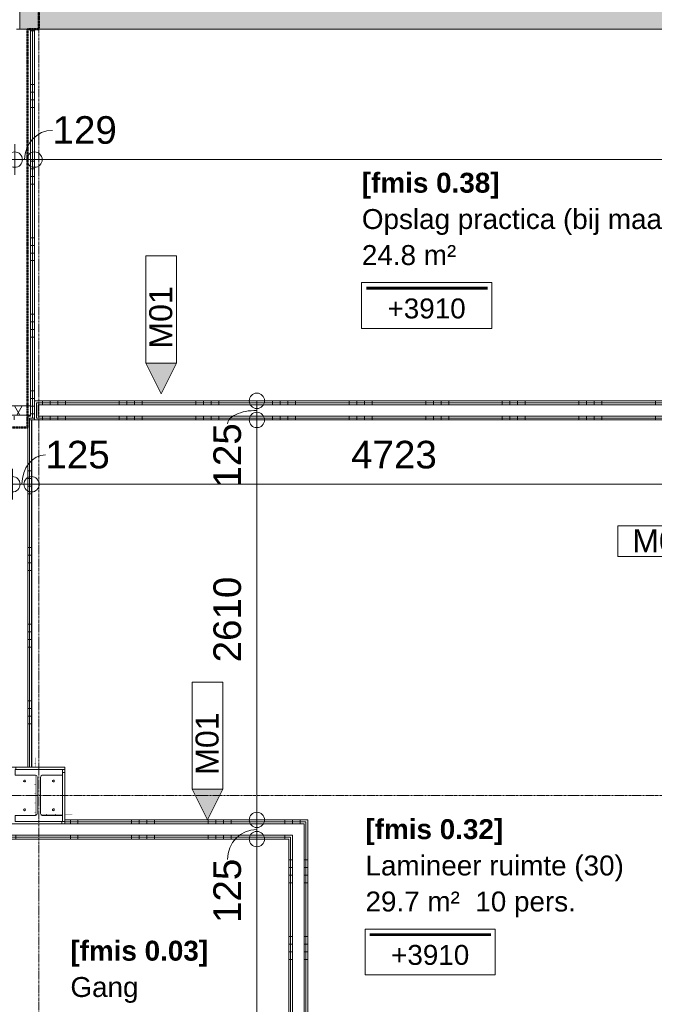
# Model space of a CAD drawing. Header units: millimetres. Extents: x 522 to 75900, y -25803 to 58941.
# Tile 56 of 134: x 31475 to 35615, y 26637 to 33062. Entities that reach past the tile are written whole.
import ezdxf

# ---------------------------------------------------------------- set-up
doc = ezdxf.new("R2010")
doc.units = ezdxf.units.MM
for name, pattern in [('BE_Brand', [10, 5, -2, 1, -2]), ('Dot', [4.7625, 0, -4.7625]), ('Dot 2mm', [2, 0, -2]), ('Grid Line', [22.225, 12.7, -3.175, 3.175, -3.175])]:
    doc.linetypes.add(name, pattern=pattern)
for name, color, linetype, lineweight in [('00_Algemeen', 7, 'Dot', 9), ('00_Algemeen-100', 7, 'Continuous', 9), ('22_Metselwerk', 7, 'Continuous', 9), ('25_Metaalconstructiewerk', 7, 'Continuous', 9), ('42_Dekvloeren en vloersystemen', 7, 'Continuous', 9)]:
    doc.layers.add(name, color=color, linetype=linetype, lineweight=lineweight)
doc.styles.add('Arial', font='arial.ttf', dxfattribs={"height": 180})
doc.styles.add('Arial_1', font='arial.ttf', dxfattribs={"height": 130})
doc.styles.add('Arial_3', font='arial.ttf', dxfattribs={"height": 150})
doc.styles.add('Arial_B', font='arialbd.ttf', dxfattribs={"height": 130})
doc.dimstyles.new('1_8mm_continuous_mm_zwart', dxfattribs={"dimscale": 304.8, "dimtxt": 183.646692, "dimasz": 0.328084, "dimexe": 0.328084, "dimexo": 0.0625, "dimgap": 0.164042, "dimtad": 1, "dimdec": 0, "dimzin": 0, "dimdsep": 46, "dimtxsty": 'Arial', "dimblk1": 'DOTBLANK', "dimblk2": 'DOTBLANK', "dimsah": 1, "dimcen": 0.09, "dimdle": 0.328084, "dimazin": 0, "dimtfac": 1, "dimtdec": 4, "dimtix": 1, "dimtmove": 0, "dimatfit": 3, "dimfxl": 0.328084, "dimfxlon": 1, "dimtvp": 1, "dimtolj": 1, "dimtzin": 0, "dimarcsym": 2})
doc.dimstyles.new('1_8mm_continuous_mm_zwart_2', dxfattribs={"dimscale": 304.8, "dimtxt": 183.646692, "dimasz": 0.328084, "dimexe": 0.328084, "dimexo": 0.0625, "dimgap": 0.164042, "dimtad": 1, "dimdec": 0, "dimzin": 0, "dimdsep": 46, "dimtxsty": 'Arial', "dimblk1": 'DOTBLANK', "dimblk2": 'DOTBLANK', "dimsah": 1, "dimcen": 0.09, "dimdle": 0.328084, "dimazin": 0, "dimtfac": 1, "dimtdec": 4, "dimtix": 1, "dimtmove": 1, "dimatfit": 3, "dimfxl": 0.328084, "dimfxlon": 1, "dimtvp": 1, "dimtolj": 1, "dimtzin": 0, "dimarcsym": 2})
pattern_1 = [(1e-13, (31427.5, 29117.5), (-9e-13, 500), []), (1e-13, (31427.5, 29067.5), (-9e-13, 500), []), (1e-13, (31427.5, 29017.5), (-9e-13, 500), []), (1e-13, (31427.5, 28967.5), (-9e-13, 500), [])]
pattern_2 = [(270, (32355, 27840), (500, 3e-14), []), (270, (32305, 27840), (500, 3e-14), []), (270, (32255, 27840), (500, 3e-14), []), (270, (32205, 27840), (500, 3e-14), [])]
pattern_3 = [(180, (33355, 24928.75), (4e-13, -500), []), (180, (33355, 24978.75), (4e-13, -500), []), (180, (33355, 25028.75), (4e-13, -500), []), (180, (33355, 25078.75), (4e-13, -500), [])]
pattern_4 = [(90, (29338.25, 30449.96), (-500, 2e-11), []), (90, (29388.25, 30449.96), (-500, 2e-11), []), (90, (29438.25, 30449.96), (-500, 2e-11), []), (90, (29488.25, 30449.96), (-500, 2e-11), [])]
pattern_5 = [(180, (31571.5, 31989.5), (4e-13, -500), []), (180, (31571.5, 32039.5), (4e-13, -500), []), (180, (31571.5, 32089.5), (4e-13, -500), []), (180, (31571.5, 32139.5), (4e-13, -500), [])]
pattern_6 = [(90, (31800, 27715), (-500, 3e-14), []), (90, (31850, 27715), (-500, 3e-14), []), (90, (31900, 27715), (-500, 3e-14), []), (90, (31950, 27715), (-500, 3e-14), [])]
pattern_7 = [(90, (34123.25, 30449.96), (-500, 2e-11), []), (90, (34173.25, 30449.96), (-500, 2e-11), []), (90, (34223.25, 30449.96), (-500, 2e-11), []), (90, (34273.25, 30449.96), (-500, 2e-11), [])]

# ---------------------------------------------------------------- blocks, each defined once
blk = doc.blocks.new('28_SCO_TLB_IN_steel S355_HEM - HE300M-V20-100 - Plattegrond - Begane grond')
at = {"layer": '25_Metaalconstructiewerk', "lineweight": 13}
for p, q in [((155, 170), (-155, 170)), ((-155, 170), (-155, 131)), ((-155, 131), (-22.5, 131)), ((22.5, 131), (155, 131)), ((155, 131), (155, 170)), ((-10.5, 119), (-10.5, -119)), ((10.5, -119), (10.5, 119)), ((-22.5, -131), (-155, -131)), ((-155, -131), (-155, -170)), ((-155, -170), (155, -170)), ((155, -131), (22.5, -131)), ((155, -170), (155, -131))]:
    blk.add_line(p, q, dxfattribs=at)
for centre, start, end in [((-22.5, 119), 0, 90), ((22.5, 119), 90, 180), ((-22.5, -119), 270, 0), ((22.5, -119), 180, 270)]:
    blk.add_arc(centre, 12, start, end, dxfattribs=at)
blk = doc.blocks.new('28_ARC_staal - bevestiging - voetplaat 4 ankers lxbxt_f - 500x500x20 stelruimte 20 200-200 inboordiepte 500-3222366-100 - Plattegrond - Begane grond')
at = {"layer": '25_Metaalconstructiewerk', "lineweight": 13}
for centre, start, end in [((-93.9, 93.9), 0, 180), ((-93.9, 93.9), 180, 360), ((93.9, 93.9), 0, 180), ((93.9, 93.9), 180, 360), ((-93.9, -93.9), 0, 180), ((-93.9, -93.9), 180, 360), ((93.9, -93.9), 0, 180), ((93.9, -93.9), 180, 360)]:
    blk.add_arc(centre, 6, start, end, dxfattribs=at)
blk = doc.blocks.new('FRA_R12_AWT_CON_Betonwerk_R20_rvt-1-100 - Plattegrond - Begane grond')
at = {"layer": '22_Metselwerk', "true_color": 0xc0c0c0}
for points in [[(31475, 33000), (31725, 33000), (31725, 43675), (31475, 43675), (31475, 33187)], [(40445, 33000), (40445, 33250), (34147.5, 33249), (34147, 33248.1), (34145.8, 33250), (34087.5, 33249), (34087, 33248.1), (34085.8, 33250), (31725, 33250), (31725, 33000), (39768, 33000)]]:
    blk.add_hatch(color=9, dxfattribs=at).paths.add_polyline_path(points, flags=0)
at = {"layer": '22_Metselwerk', "lineweight": 13}
for p, q in [((31475, 43675), (31475, 33000)), ((31475, 33000), (31725, 33000)), ((31725, 33000), (40445, 33000))]:
    blk.add_line(p, q, dxfattribs=at)
at = {"lineweight": 13}
blk.add_blockref('28_SCO_TLB_IN_steel S355_HEM - HE300M-V20-100 - Plattegrond - Begane grond', (31600, 28000), dxfattribs=at)
at = {"lineweight": 13, "rotation": 89.99999999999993}
blk.add_blockref('28_ARC_staal - bevestiging - voetplaat 4 ankers lxbxt_f - 500x500x20 stelruimte 20 200-200 inboordiepte 500-3222366-100 - Plattegrond - Begane grond', (31600, 28000), dxfattribs=at)
blk = doc.blocks.new('00_TAG_ROOM_roomtag2 - 5_ volledig met plafondhoogte-11202087-100 - Plattegrond - Begane grond')
at = {"layer": '00_Algemeen', "linetype": 'Continuous'}
for p, q in [((0, -5.7), (0, -2.7)), ((0, -2.7), (8.5, -2.7)), ((0.322, -3.01), (8.215, -3.01)), ((0.322, -3.033), (8.215, -3.033)), ((0.322, -3.061), (8.215, -3.061)), ((0.322, -3.095), (8.215, -3.095)), ((0.322, -3.123), (8.215, -3.123)), ((8.5, -2.7), (8.5, -5.7)), ((8.5, -5.7), (0, -5.7))]:
    blk.add_line(p, q, dxfattribs=at)
blk = doc.blocks.new('00_TAG-WA_wall tag_BAR - Type Mark_7x2-7455557-100 - Plattegrond - Begane grond')
at = {"layer": '00_Algemeen', "linetype": 'Continuous'}
blk.add_hatch(color=256, dxfattribs=at).paths.add_polyline_path([(0, -2), (-1, 0), (1, 0)], flags=0)
for p, q in [((-1, 7), (-1, 0)), ((1, 7), (-1, 7)), ((1, 0), (1, 7)), ((-1, 0), (1, 0)), ((1, 0), (-1, 0)), ((-1, 0), (0, -2)), ((0, -2), (1, 0))]:
    blk.add_line(p, q, dxfattribs=at)
blk = doc.blocks.new('00_TAG-WA_wall tag_BAR - Type Mark_7x2_rotate-7455555-100 - Plattegrond - Begane grond')
at = {"layer": '00_Algemeen', "linetype": 'Continuous'}
blk.add_hatch(color=256, dxfattribs=at).paths.add_polyline_path([(0, 9), (1, 7), (-1, 7)], flags=0)
for p, q in [((0, 9), (-1, 7)), ((1, 7), (0, 9)), ((-1, 7), (1, 7)), ((-1, 7), (-1, 0)), ((1, 7), (-1, 7)), ((1, 0), (1, 7)), ((-1, 0), (1, 0))]:
    blk.add_line(p, q, dxfattribs=at)
blk = doc.blocks.new('DIMBLOCK134-100 - Plattegrond - Begane grond')
at = {"layer": '00_Algemeen-100', "transparency": 16777216}
for p, q in [((25190, 32249.1), (25190, 32049.1)), ((25190, 32149.1), (25190, 32249.1)), ((31442.5, 32249.1), (31442.5, 32049.1)), ((31442.5, 32149.1), (31442.5, 32249.1)), ((25190, 32149.1), (31442.5, 32149.1))]:
    blk.add_line(p, q, dxfattribs=at)
for centre in [(25190, 32149.1), (31442.5, 32149.1)]:
    blk.add_circle(centre, 50, dxfattribs=at)
at = {"layer": '00_Algemeen-100', "color": 0, "transparency": 16777216, "insert": (28039.4, 32432.8), "char_height": 180, "width": 664.518, "attachment_point": 1, "line_spacing_factor": 0.941778, "style": 'Arial'}
blk.add_mtext('6253', dxfattribs=at)
blk = doc.blocks.new('_DotBlank')
at = {"color": 0, "linetype": 'ByBlock', "lineweight": -2}
blk.add_line((-0.5, 0), (-1, 0), dxfattribs=at)
blk.add_circle((0, 0), 0.5, dxfattribs=at)
blk = doc.blocks.new('DIMBLOCK135-100 - Plattegrond - Begane grond')
at = {"layer": '00_Algemeen-100', "transparency": 16777216}
for p, q in [((31442.5, 32249.1), (31442.5, 32049.1)), ((31442.5, 32149.1), (31442.5, 32249.1)), ((31571.5, 32249.1), (31571.5, 32049.1)), ((31571.5, 32149.1), (31571.5, 32249.1)), ((31442.5, 32149.1), (31571.5, 32149.1))]:
    blk.add_line(p, q, dxfattribs=at)
for centre in [(31442.5, 32149.1), (31571.5, 32149.1)]:
    blk.add_circle(centre, 50, dxfattribs=at)
blk.add_ellipse((31689.2, 32149.1), major_axis=(0, 191.3), ratio=0.952514, start_param=0, end_param=1.570796, dxfattribs=at)
at = {"layer": '00_Algemeen-100', "color": 0, "transparency": 16777216, "insert": (31689.2, 32432.8), "char_height": 180, "width": 498.389, "attachment_point": 1, "line_spacing_factor": 0.941778, "style": 'Arial'}
blk.add_mtext('129', dxfattribs=at)
blk = doc.blocks.new('DIMBLOCK136-100 - Plattegrond - Begane grond')
at = {"layer": '00_Algemeen-100', "transparency": 16777216}
for p, q in [((31571.5, 32249.1), (31571.5, 32049.1)), ((31571.5, 32149.1), (31571.5, 32249.1)), ((41782.5, 32249.1), (41782.5, 32049.1)), ((41782.5, 32149.1), (41782.5, 32249.1)), ((31571.5, 32149.1), (41782.5, 32149.1))]:
    blk.add_line(p, q, dxfattribs=at)
for centre in [(31571.5, 32149.1), (41782.5, 32149.1)]:
    blk.add_circle(centre, 50, dxfattribs=at)
at = {"layer": '00_Algemeen-100', "color": 0, "transparency": 16777216, "insert": (36330.9, 32432.8), "char_height": 180, "width": 830.648, "attachment_point": 1, "line_spacing_factor": 0.941778, "style": 'Arial'}
blk.add_mtext('10211', dxfattribs=at)
blk = doc.blocks.new('DIMBLOCK158-100 - Plattegrond - Begane grond')
at = {"layer": '00_Algemeen-100', "transparency": 16777216}
for p, q in [((29125, 30130.4), (29125, 29930.4)), ((29125, 30030.4), (29125, 30130.4)), ((31427.5, 30130.4), (31427.5, 29930.4)), ((31427.5, 30030.4), (31427.5, 30130.4)), ((29125, 30030.4), (31427.5, 30030.4))]:
    blk.add_line(p, q, dxfattribs=at)
for centre in [(29125, 30030.4), (31427.5, 30030.4)]:
    blk.add_circle(centre, 50, dxfattribs=at)
at = {"layer": '00_Algemeen-100', "color": 0, "transparency": 16777216, "insert": (29999.4, 30314.1), "char_height": 180, "width": 664.518, "attachment_point": 1, "line_spacing_factor": 0.941778, "style": 'Arial'}
blk.add_mtext('2303', dxfattribs=at)
blk = doc.blocks.new('DIMBLOCK159-100 - Plattegrond - Begane grond')
at = {"layer": '00_Algemeen-100', "transparency": 16777216}
for p, q in [((31427.5, 30130.4), (31427.5, 29930.4)), ((31427.5, 30030.4), (31427.5, 30130.4)), ((31552.5, 30130.4), (31552.5, 29930.4)), ((31552.5, 30030.4), (31552.5, 30130.4)), ((31427.5, 30030.4), (31552.5, 30030.4))]:
    blk.add_line(p, q, dxfattribs=at)
for centre in [(31427.5, 30030.4), (31552.5, 30030.4)]:
    blk.add_circle(centre, 50, dxfattribs=at)
blk.add_ellipse((31643, 30030.4), major_axis=(0, 191.3), ratio=0.799983, start_param=0, end_param=1.570796, dxfattribs=at)
at = {"layer": '00_Algemeen-100', "color": 0, "transparency": 16777216, "insert": (31643, 30314.1), "char_height": 180, "width": 498.389, "attachment_point": 1, "line_spacing_factor": 0.941778, "style": 'Arial'}
blk.add_mtext('125', dxfattribs=at)
blk = doc.blocks.new('DIMBLOCK160-100 - Plattegrond - Begane grond')
at = {"layer": '00_Algemeen-100', "transparency": 16777216}
for p, q in [((31552.5, 30130.4), (31552.5, 29930.4)), ((31552.5, 30030.4), (31552.5, 30130.4)), ((36275, 30130.4), (36275, 29930.4)), ((36275, 30030.4), (36275, 30130.4)), ((31552.5, 30030.4), (36275, 30030.4))]:
    blk.add_line(p, q, dxfattribs=at)
for centre in [(31552.5, 30030.4), (36275, 30030.4)]:
    blk.add_circle(centre, 50, dxfattribs=at)
at = {"layer": '00_Algemeen-100', "color": 0, "transparency": 16777216, "insert": (33636.9, 30314.1), "char_height": 180, "width": 664.518, "attachment_point": 1, "line_spacing_factor": 0.941778, "style": 'Arial'}
blk.add_mtext('4723', dxfattribs=at)
blk = doc.blocks.new('DIMBLOCK173-100 - Plattegrond - Begane grond')
at = {"layer": '00_Algemeen-100', "transparency": 16777216}
for p, q in [((32922.2, 27715), (33122.2, 27715)), ((33022.2, 27715), (32922.2, 27715)), ((33022.2, 21867.5), (33022.2, 27715)), ((32922.2, 21867.5), (33122.2, 21867.5)), ((33022.2, 21867.5), (32922.2, 21867.5))]:
    blk.add_line(p, q, dxfattribs=at)
for centre in [(33022.2, 27715), (33022.2, 21867.5)]:
    blk.add_circle(centre, 50, dxfattribs=at)
at = {"layer": '00_Algemeen-100', "color": 0, "transparency": 16777216, "insert": (32738.5, 24514.4), "char_height": 180, "width": 664.518, "attachment_point": 1, "rotation": 90, "line_spacing_factor": 0.941778, "style": 'Arial'}
blk.add_mtext('5848', dxfattribs=at)
blk = doc.blocks.new('DIMBLOCK174-100 - Plattegrond - Begane grond')
at = {"layer": '00_Algemeen-100', "transparency": 16777216}
for p, q in [((32922.2, 27840), (33122.2, 27840)), ((33022.2, 27840), (32922.2, 27840)), ((33022.2, 27715), (33022.2, 27840)), ((32922.2, 27715), (33122.2, 27715)), ((33022.2, 27715), (32922.2, 27715))]:
    blk.add_line(p, q, dxfattribs=at)
for centre in [(33022.2, 27840), (33022.2, 27715)]:
    blk.add_circle(centre, 50, dxfattribs=at)
blk.add_ellipse((33022.2, 27582.5), major_axis=(0, 195), ratio=0.980713, start_param=0, end_param=1.570796, dxfattribs=at)
at = {"layer": '00_Algemeen-100', "color": 0, "transparency": 16777216, "insert": (32738.5, 27167.1), "char_height": 180, "width": 498.389, "attachment_point": 1, "rotation": 90, "line_spacing_factor": 0.941778, "style": 'Arial'}
blk.add_mtext('125', dxfattribs=at)
blk = doc.blocks.new('DIMBLOCK175-100 - Plattegrond - Begane grond')
at = {"layer": '00_Algemeen-100', "transparency": 16777216}
for p, q in [((32922.2, 30450), (33122.2, 30450)), ((33022.2, 30450), (32922.2, 30450)), ((33022.2, 27840), (33022.2, 30450)), ((32922.2, 27840), (33122.2, 27840)), ((33022.2, 27840), (32922.2, 27840))]:
    blk.add_line(p, q, dxfattribs=at)
for centre in [(33022.2, 30450), (33022.2, 27840)]:
    blk.add_circle(centre, 50, dxfattribs=at)
at = {"layer": '00_Algemeen-100', "color": 0, "transparency": 16777216, "insert": (32738.5, 28868.1), "char_height": 180, "width": 664.518, "attachment_point": 1, "rotation": 90, "line_spacing_factor": 0.941778, "style": 'Arial'}
blk.add_mtext('2610', dxfattribs=at)
blk = doc.blocks.new('DIMBLOCK176-100 - Plattegrond - Begane grond')
at = {"layer": '00_Algemeen-100', "transparency": 16777216}
for p, q in [((32922.2, 30575), (33122.2, 30575)), ((33022.2, 30575), (32922.2, 30575)), ((33022.2, 30450), (33022.2, 30575)), ((32922.2, 30450), (33122.2, 30450)), ((33022.2, 30450), (32922.2, 30450))]:
    blk.add_line(p, q, dxfattribs=at)
for centre in [(33022.2, 30575), (33022.2, 30450)]:
    blk.add_circle(centre, 50, dxfattribs=at)
blk.add_ellipse((33022.2, 30424.6), major_axis=(191.3, 0), ratio=0.459596, start_param=1.570796, end_param=3.141593, dxfattribs=at)
at = {"layer": '00_Algemeen-100', "color": 0, "transparency": 16777216, "insert": (32738.5, 30009.2), "char_height": 180, "width": 498.389, "attachment_point": 1, "rotation": 90, "line_spacing_factor": 0.941778, "style": 'Arial'}
blk.add_mtext('125', dxfattribs=at)

msp = doc.modelspace()

# ---------------------------------------------------------------- hatches: boundary and pattern name
at = {"layer": '22_Metselwerk', "true_color": 0x808080}
h = msp.add_hatch(dxfattribs=at)
h.set_pattern_fill('FP_112', color=8, angle=270, style=0, pattern_type=2)
h.set_pattern_definition(pattern_5)
h.paths.add_polyline_path([(31546.5, 30475), (31559, 30475), (31559, 33000), (31546.5, 33000), (31546.5, 30482.5)], flags=0)
h = msp.add_hatch(dxfattribs=at)
h.set_pattern_fill('FP_112', color=8, angle=270, style=0, pattern_type=2)
h.set_pattern_definition(pattern_5)
h.paths.add_polyline_path([(31559, 30462.5), (31571.5, 30462.5), (31571.5, 33000), (31559, 33000), (31559, 30475)], flags=0)
at = {"layer": '22_Metselwerk'}
h = msp.add_hatch(dxfattribs=at)
h.set_pattern_fill('FP_9', color=256, angle=-120, style=0, pattern_type=2)
h.set_pattern_definition([(60, (0, 0), (-86.60254, 50), []), (120, (0, 0), (-86.60254, -50), [])])
h.paths.add_polyline_path([(31546.5, 30482.5), (31546.5, 30542.5), (26705, 30542.5), (26705, 30482.5), (31441.5, 30482.5)], flags=0)
at = {"layer": '22_Metselwerk', "true_color": 0x808080}
h = msp.add_hatch(dxfattribs=at)
h.set_pattern_fill('FP_427', color=8, angle=-90, style=0, pattern_type=2)
h.set_pattern_definition(pattern_7)
h.paths.add_polyline_path([(36275, 30562.5), (36275, 30575), (31571.5, 30575), (31571.5, 30562.5), (36112.4, 30562.5)], flags=0)
h = msp.add_hatch(dxfattribs=at)
h.set_pattern_fill('FP_427', color=8, angle=-90, style=0, pattern_type=2)
h.set_pattern_definition(pattern_7)
h.paths.add_polyline_path([(36275, 30450), (36275, 30462.5), (31584, 30462.5), (31584, 30562.5), (31571.5, 30562.5), (31571.5, 30450), (36112.4, 30450)], flags=0)
h = msp.add_hatch(dxfattribs=at)
h.set_pattern_fill('FP_427', color=8, angle=-90, style=0, pattern_type=2)
h.set_pattern_definition(pattern_7)
h.paths.add_polyline_path([(36275, 30550), (36275, 30562.5), (31584, 30562.5), (31584, 30550), (36112.4, 30550)], flags=0)
h = msp.add_hatch(dxfattribs=at)
h.set_pattern_fill('FP_427', color=8, angle=-90, style=0, pattern_type=2)
h.set_pattern_definition(pattern_7)
h.paths.add_polyline_path([(36275, 30462.5), (36275, 30475), (31596.5, 30475), (31596.5, 30550), (31584, 30550), (31584, 30462.5), (36112.4, 30462.5)], flags=0)
h = msp.add_hatch(dxfattribs=at)
h.set_pattern_fill('FP_111', color=8, angle=-90, style=0, pattern_type=2)
h.set_pattern_definition(pattern_4)
h.paths.add_polyline_path([(31440, 30462.5), (31452.5, 30462.5), (31452.5, 30475), (29100, 30475), (29100, 30462.5), (31238.4, 30462.5)], flags=0)
h.paths.add_polyline_path([(31559, 30462.5), (31559, 30475), (31527.5, 30475), (31527.5, 30462.5), (31540, 30462.5)], flags=0)
h.paths.add_polyline_path([(29025, 30462.5), (29025, 30475), (26705, 30475), (26705, 30462.5), (29012.5, 30462.5)], flags=0)
h = msp.add_hatch(dxfattribs=at)
h.set_pattern_fill('FP_111', color=8, angle=-90, style=0, pattern_type=2)
h.set_pattern_definition(pattern_4)
h.paths.add_polyline_path([(31427.5, 30450), (31440, 30450), (31440, 30462.5), (29112.5, 30462.5), (29112.5, 30450), (31238.4, 30450)], flags=0)
h.paths.add_polyline_path([(31571.5, 30450), (31571.5, 30462.5), (31540, 30462.5), (31540, 30450), (31552.5, 30450)], flags=0)
h.paths.add_polyline_path([(29012.5, 30450), (29012.5, 30462.5), (26705, 30462.5), (26705, 30450), (26709.5, 30450), (26709.5, 30452.5), (26840.5, 30452.5), (26840.5, 30450), (27220.1, 30451.1), (27220.1, 30452.5), (27304.1, 30452.5), (27304.1, 30450), (29004.5, 30450)], flags=0)
h = msp.add_hatch(dxfattribs=at)
h.set_pattern_fill('FP_21', color=8, angle=-90, style=0, pattern_type=2)
h.set_pattern_definition(pattern_1)
h.paths.add_polyline_path([(31540, 28185), (31540, 30462.5), (31527.5, 30462.5), (31527.5, 28185)], flags=0)
h = msp.add_hatch(dxfattribs=at)
h.set_pattern_fill('FP_21', color=8, angle=-90, style=0, pattern_type=2)
h.set_pattern_definition(pattern_1)
h.paths.add_polyline_path([(31552.5, 28185), (31552.5, 30450), (31540, 30450), (31540, 28185)], flags=0)
h = msp.add_hatch(dxfattribs=at)
h.set_pattern_fill('FP_282', color=8, angle=-90, style=0, pattern_type=2)
h.set_pattern_definition([(90, (31800, 28170), (-500, 3e-14), []), (90, (31850, 28170), (-500, 3e-14), []), (90, (31900, 28170), (-500, 3e-14), []), (90, (31950, 28170), (-500, 3e-14), [])])
h.paths.add_polyline_path([(31755, 28170), (31770, 28170), (31770, 28185), (31430, 28185), (31430, 28170), (31644.6, 28170)], flags=0)
h = msp.add_hatch(dxfattribs=at)
h.set_pattern_fill('FP_281', color=8, angle=-90, style=0, pattern_type=2)
h.set_pattern_definition([(0, (31755, 27800), (0, 500), []), (0, (31755, 27750), (0, 500), []), (0, (31755, 27700), (0, 500), []), (0, (31755, 27650), (0, 500), [])])
h.paths.add_polyline_path([(31770, 27830), (31770, 28170), (31755, 28170), (31755, 27830)], flags=0)
h = msp.add_hatch(dxfattribs=at)
h.set_pattern_fill('FP_280', color=8, angle=-90, style=0, pattern_type=2)
h.set_pattern_definition([(270, (31400, 27830), (500, 3e-14), []), (270, (31350, 27830), (500, 3e-14), []), (270, (31300, 27830), (500, 3e-14), []), (270, (31250, 27830), (500, 3e-14), [])])
h.paths.add_polyline_path([(31430, 27815), (31770, 27815), (31770, 27830), (31430, 27830)], flags=0)
h = msp.add_hatch(dxfattribs=at)
h.set_pattern_fill('FP_22', color=8, angle=-90, style=0, pattern_type=2)
h.set_pattern_definition(pattern_2)
h.paths.add_polyline_path([(33342.5, 27827.5), (33355, 27827.5), (33355, 27840), (31770, 27840), (31770, 27827.5), (33269.2, 27827.5)], flags=0)
h = msp.add_hatch(dxfattribs=at)
h.set_pattern_fill('FP_22', color=8, angle=-90, style=0, pattern_type=2)
h.set_pattern_definition(pattern_2)
h.paths.add_polyline_path([(32456.9, 27815), (33342.5, 27815), (33342.5, 27827.5), (31770, 27827.5), (31770, 27815), (32050.7, 27815)], flags=0)
h = msp.add_hatch(dxfattribs=at)
h.set_pattern_fill('FP_23', color=8, angle=270, style=0, pattern_type=2)
h.set_pattern_definition(pattern_3)
h.paths.add_polyline_path([(33342.5, 21742.5), (33355, 21742.5), (33355, 21755), (33342.5, 21755)], flags=0)
h.paths.add_polyline_path([(33355, 21855), (33355, 27827.5), (33342.5, 27827.5), (33342.5, 21855)], flags=0)
h = msp.add_hatch(dxfattribs=at)
h.set_pattern_fill('FP_23', color=8, angle=270, style=0, pattern_type=2)
h.set_pattern_definition(pattern_3)
h.paths.add_polyline_path([(33342.5, 21755), (33342.5, 21767.5), (33330, 21767.5), (33330, 21755)], flags=0)
h.paths.add_polyline_path([(33342.5, 21842.5), (33342.5, 27815), (33330, 27815), (33330, 21842.5)], flags=0)
h = msp.add_hatch(dxfattribs=at)
h.set_pattern_fill('FP_289', color=8, angle=-90, style=0, pattern_type=2)
h.set_pattern_definition(pattern_6)
h.paths.add_polyline_path([(31770, 27727.5), (31770, 27740), (31430, 27740), (31430, 27727.5), (31644.6, 27727.5)], flags=0)
h = msp.add_hatch(dxfattribs=at)
h.set_pattern_fill('FP_289', color=8, angle=-90, style=0, pattern_type=2)
h.set_pattern_definition(pattern_6)
h.paths.add_polyline_path([(31430, 27715), (31770, 27715), (31770, 27727.5), (31430, 27727.5)], flags=0)
h = msp.add_hatch(dxfattribs=at)
h.set_pattern_fill('FP_22', color=8, angle=-90, style=0, pattern_type=2)
h.set_pattern_definition(pattern_2)
h.paths.add_polyline_path([(33255, 27727.5), (33255, 27740), (31770, 27740), (31770, 27727.5), (33242.5, 27727.5)], flags=0)
h = msp.add_hatch(dxfattribs=at)
h.set_pattern_fill('FP_22', color=8, angle=-90, style=0, pattern_type=2)
h.set_pattern_definition(pattern_2)
h.paths.add_polyline_path([(33242.5, 27715), (33242.5, 27727.5), (31770, 27727.5), (31770, 27715), (33230, 27715)], flags=0)
h = msp.add_hatch(dxfattribs=at)
h.set_pattern_fill('FP_23', color=8, angle=270, style=0, pattern_type=2)
h.set_pattern_definition(pattern_3)
h.paths.add_polyline_path([(33230, 21855), (33242.5, 21855), (33242.5, 27715), (33230, 27715), (33230, 21867.5)], flags=0)
h = msp.add_hatch(dxfattribs=at)
h.set_pattern_fill('FP_23', color=8, angle=270, style=0, pattern_type=2)
h.set_pattern_definition(pattern_3)
h.paths.add_polyline_path([(33255, 21842.5), (33255, 27727.5), (33242.5, 27727.5), (33242.5, 21842.5)], flags=0)

# ---------------------------------------------------------------- linework, layer by layer
at = {"layer": '00_Algemeen', "color": 16, "linetype": 'Grid Line', "true_color": 0x800000}
for p, q in [((31600, 4084), (31600, 58341)), ((5155.6, 28000), (57181.4, 28000))]:
    msp.add_line(p, q, dxfattribs=at)
at = {"layer": '00_Algemeen', "color": 82, "linetype": 'BE_Brand', "lineweight": 50, "true_color": 0x46cc0d}
for p, q in [((31600, 33000), (31600, 41884.3)), ((31525, 33000), (31525, 30400)), ((31600, 33000), (31525, 33000)), ((31525, 30400), (19375, 30400))]:
    msp.add_line(p, q, dxfattribs=at)
at = {"layer": '00_Algemeen', "linetype": 'Dot 2mm'}
for p, q in [((31575, 28245), (31575, 28185)), ((31575, 28131), (31575, 27875)), ((31575, 27875), (31587, 27875)), ((31613, 27875), (31755, 27875)), ((31770, 27875), (31817.5, 27875))]:
    msp.add_line(p, q, dxfattribs=at)
at = {"layer": '22_Metselwerk'}
for p, q in [((31571.5, 33000), (31455, 33000)), ((31546.5, 33000), (31546.5, 30475)), ((31559, 33000), (31559, 30462.5)), ((31571.5, 30450), (31571.5, 33000)), ((25161, 30542.5), (31546.5, 30542.5)), ((41782.5, 30575), (31571.5, 30575)), ((31584, 30562.5), (41795, 30562.5)), ((31584, 30562.5), (31584, 30462.5)), ((31596.5, 30550), (41807.5, 30550)), ((31596.5, 30475), (31596.5, 30550)), ((21325, 30482.5), (31546.5, 30482.5)), ((31527.5, 30475), (31527.5, 28185)), ((31527.5, 30475), (31546.5, 30475)), ((31540, 30462.5), (31540, 28185)), ((31571.5, 30462.5), (31540, 30462.5)), ((31584, 30462.5), (36287.5, 30462.5)), ((31596.5, 30475), (36300, 30475)), ((31540, 30450), (36287.5, 30450)), ((31552.5, 28185), (31552.5, 30450)), ((31770, 28185), (31417.5, 28185)), ((31770, 28170), (31755, 28170)), ((31770, 27815), (31770, 28185)), ((31755, 28131), (31755, 27869)), ((31770, 27830), (31755, 27830)), ((33355, 27840), (31770, 27840)), ((33342.5, 27827.5), (31770, 27827.5)), ((33342.5, 27827.5), (33342.5, 21855)), ((33355, 21867.5), (33355, 27840)), ((33330, 27815), (30234, 27815)), ((33330, 27815), (33330, 21842.5)), ((33255, 27740), (30234, 27740)), ((33242.5, 27727.5), (30234, 27727.5)), ((30234, 27715), (33230, 27715)), ((33230, 27715), (33230, 21867.5)), ((33242.5, 27727.5), (33242.5, 21855)), ((33255, 27740), (33255, 21842.5))]:
    msp.add_line(p, q, dxfattribs=at)
at = {"layer": '42_Dekvloeren en vloersystemen', "color": 7, "true_color": 0xffffff}
msp.add_line((31555, 30450), (31555, 28185), dxfattribs=at)

# ---------------------------------------------------------------- block references
at = {"lineweight": 5}
msp.add_blockref('FRA_R12_AWT_CON_Betonwerk_R20_rvt-1-100 - Plattegrond - Begane grond', (0, 0), dxfattribs=at)
at = {"layer": '00_Algemeen', "linetype": 'Continuous', "xscale": 99.99999999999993, "yscale": 99.99999999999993, "zscale": 99.99999999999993}
for name, p in [('00_TAG-WA_wall tag_BAR - Type Mark_7x2-7455557-100 - Plattegrond - Begane grond', (32397, 30821.5)), ('00_TAG_ROOM_roomtag2 - 5_ volledig met plafondhoogte-11202087-100 - Plattegrond - Begane grond', (33704.3, 31616.9)), ('00_TAG-WA_wall tag_BAR - Type Mark_7x2-7455557-100 - Plattegrond - Begane grond', (32699.2, 28040)), ('00_TAG_ROOM_roomtag2 - 5_ volledig met plafondhoogte-11202087-100 - Plattegrond - Begane grond', (33727.9, 27397.9))]:
    msp.add_blockref(name, p, dxfattribs=at)
at = {"layer": '00_Algemeen', "linetype": 'Continuous', "xscale": 99.99999999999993, "yscale": 99.99999999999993, "zscale": 99.99999999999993, "rotation": 270.0000000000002}
msp.add_blockref('00_TAG-WA_wall tag_BAR - Type Mark_7x2_rotate-7455555-100 - Plattegrond - Begane grond', (35377.2, 29659.2), dxfattribs=at)

# ---------------------------------------------------------------- texts
at = {"layer": '00_Algemeen', "color": 5, "linetype": 'Continuous', "true_color": 0x0000ff, "char_height": 130, "width": 1098.312, "attachment_point": 1, "style": 'Arial_B'}
for s, insert in [('[fmis 0.38]', (33707.3, 32063.5)), ('[fmis 0.32]', (33730.9, 27844.6)), ('[fmis 0.03]', (31805.8, 27051.4))]:
    msp.add_mtext(s, dxfattribs=dict(at, insert=insert))
at = {"layer": '00_Algemeen', "linetype": 'Continuous', "attachment_point": 1}
for s, insert, char_height, width, style in [('Opslag practica (bij maakr) (28)', (33707.3, 31826.5), 130, 3062.446, 'Arial_1'), ('24.8 m²', (33707.3, 31591.5), 130, 737.552, 'Arial_1'), ('24.8 m²', (33707.3, 31591.5), 130, 737.552, 'Arial_1'), ('+3910', (33874.5, 31243), 130, 609.282, 'Arial_1'), ('M09', (35471.2, 29736.2), 150, 505.063, 'Arial_3'), ('Lamineer ruimte (30)', (33730.9, 27607.5), 130, 2012.236, 'Arial_1'), ('29.7 m²', (33730.9, 27372.5), 130, 737.552, 'Arial_1'), ('29.7 m²  10 pers.', (33730.9, 27372.5), 130, 1659.493, 'Arial_1'), ('+3910', (33898, 27024), 130, 609.282, 'Arial_1'), ('Gang', (31805.8, 26814.4), 130, 529.114, 'Arial_1')]:
    msp.add_mtext(s, dxfattribs=dict(at, insert=insert, char_height=char_height, width=width, style=style))
at = {"layer": '00_Algemeen', "linetype": 'Continuous', "char_height": 150, "width": 505.063, "attachment_point": 1, "rotation": 90, "style": 'Arial_3'}
for insert in [(32320, 30915.6), (32622.2, 28134)]:
    msp.add_mtext('M01', dxfattribs=dict(at, insert=insert))

# ---------------------------------------------------------------- dimensions: what is measured, and where the dimension line sits
at = {"layer": '00_Algemeen', "linetype": 'Continuous'}
for base, p1, p2, override, picture, middle in [((31442.5, 32149.1367261), (25189.9999999, 32249.1367261), (31442.5, 32249.1367261), {"dimpost": '<>', "dimfxl": 6252.5}, 'DIMBLOCK134-100 - Plattegrond - Begane grond', (28316.25, 32291.101256)), ((41782.5, 32149.1), (31571.5, 32249.1), (41782.5, 32249.1), {"dimpost": '<>', "dimfxl": 10211}, 'DIMBLOCK136-100 - Plattegrond - Begane grond', (36677, 32291)), ((31427.5, 30030.3806988), (29125, 30130.3806988), (31427.5, 30130.3806988), {"dimpost": '<>', "dimfxl": 2302.5}, 'DIMBLOCK158-100 - Plattegrond - Begane grond', (30276.25, 30172.3452286)), ((36275, 30030.3806988), (31552.5, 30130.3806988), (36275, 30130.3806988), {"dimpost": '<>', "dimfxl": 4722.5}, 'DIMBLOCK160-100 - Plattegrond - Begane grond', (33913.75, 30170.7490486))]:
    dim = msp.add_linear_dim(base=base, p1=p1, p2=p2, dimstyle='1_8mm_continuous_mm_zwart', override=override, dxfattribs=at)
    dim.commit()
    dim.dimension.update_dxf_attribs({"geometry": picture, "text_midpoint": middle})
for base, p1, p2, override, picture, middle in [((31571.5, 32149.1), (31442.5, 32249.1), (31571.5, 32249.1), {"dimpost": '<>', "dimfxl": 129}, 'DIMBLOCK135-100 - Plattegrond - Begane grond', (31938.4, 32312.8)), ((31552.5, 30030.4), (31427.5, 30130.4), (31552.5, 30130.4), {"dimpost": '<>', "dimfxl": 125}, 'DIMBLOCK159-100 - Plattegrond - Begane grond', (31892.2, 30194.1))]:
    dim = msp.add_linear_dim(base=base, p1=p1, p2=p2, dimstyle='1_8mm_continuous_mm_zwart_2', override=override, dxfattribs=at)
    dim.commit()
    dim.dimension.update_dxf_attribs({"geometry": picture, "text_midpoint": middle, "dimtype": 160})
for base, p1, p2, picture, middle in [((33022.2, 30575), (32922.2, 30450), (32922.2, 30575), 'DIMBLOCK176-100 - Plattegrond - Begane grond', (32858.5, 30258.4)), ((33022.2, 27840), (32922.2, 27715), (32922.2, 27840), 'DIMBLOCK174-100 - Plattegrond - Begane grond', (32858.5, 27416.3))]:
    dim = msp.add_linear_dim(base=base, p1=p1, p2=p2, angle=90, dimstyle='1_8mm_continuous_mm_zwart_2', override={"dimpost": '<>', "dimfxl": 125}, dxfattribs=at)
    dim.commit()
    dim.dimension.update_dxf_attribs({"geometry": picture, "text_midpoint": middle, "dimtype": 160, "text_rotation": 90})
for base, p1, p2, override, picture, middle in [((33022.2, 30450), (32922.2, 27840), (32922.2, 30450), {"dimpost": '<>', "dimfxl": 2609.960187}, 'DIMBLOCK175-100 - Plattegrond - Begane grond', (32880.3, 29145)), ((33022.2248868, 27715), (32922.2248868, 21867.5), (32922.2248868, 27715), {"dimpost": '<>', "dimfxl": 5847.5}, 'DIMBLOCK173-100 - Plattegrond - Begane grond', (32880.3217485, 24791.25))]:
    dim = msp.add_linear_dim(base=base, p1=p1, p2=p2, angle=90, dimstyle='1_8mm_continuous_mm_zwart', override=override, dxfattribs=at)
    dim.commit()
    dim.dimension.update_dxf_attribs({"geometry": picture, "text_midpoint": middle})

doc.saveas('drawing.dxf')
